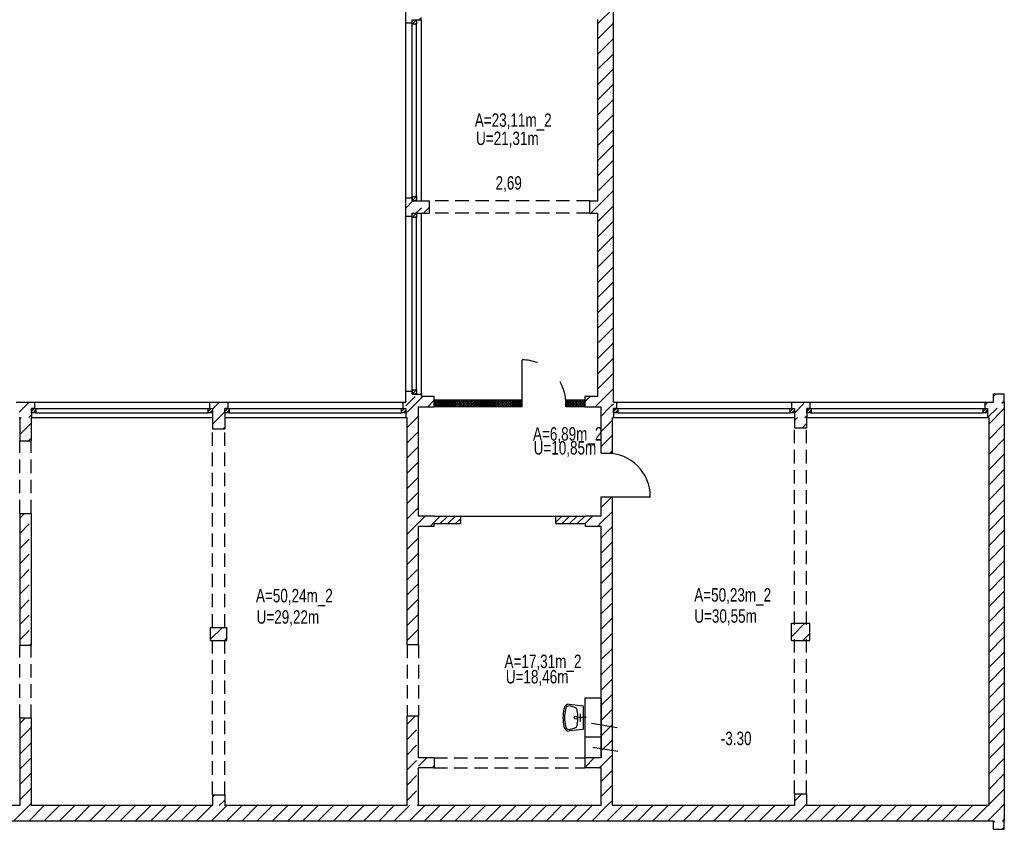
# Model space of a CAD drawing. Header units: metres. Extents: x 940 to 7099, y 1470 to 4983.
# Tile 12 of 15: x 4909 to 6739, y 1771 to 3275. Entities that reach past the tile are written whole.
import ezdxf
from ezdxf.enums import TextEntityAlignment as Align

# ---------------------------------------------------------------- set-up
doc = ezdxf.new("R2010")
doc.units = ezdxf.units.M
doc.header["$LTSCALE"] = 100
doc.header["$MEASUREMENT"] = 0
doc.linetypes.add('DASHDOT', pattern=[1, 0.5, -0.25, 0, -0.25])
doc.linetypes.add('HIDDEN', pattern=[0.375, 0.25, -0.125])
for name, color, linetype in [('1', 2, 'Continuous'), ('2', 2, 'Continuous'), ('20', 211, 'Continuous'), ('22', 211, 'Continuous'), ('30', 5, 'Continuous'), ('32', 2, 'Continuous'), ('36', 3, 'Continuous'), ('50', 1, 'Continuous'), ('6', 2, 'Continuous'), ('64', 7, 'Continuous'), ('67', 2, 'Continuous'), ('68', 211, 'Continuous'), ('69', 6, 'Continuous')]:
    doc.layers.add(name, color=color, linetype=linetype)

msp = doc.modelspace()

# ---------------------------------------------------------------- linework, layer by layer
at = {"layer": '1', "linetype": 'Continuous'}
for p, q in [((5679.5, 2575), (5655.5, 2575)), ((5679.5, 2556), (5679.5, 2575)), ((5983.5, 2575), (5959.5, 2575)), ((5959.5, 2575), (5959.5, 2556)), ((5650, 2556), (5679.5, 2556)), ((5959.5, 2556), (5989.5, 2556)), ((5679, 2334), (5679, 2339)), ((5960.5, 2334), (5960.5, 2339))]:
    msp.add_line(p, q, dxfattribs=at)
at = {"layer": '2', "linetype": 'Continuous'}
msp.add_line((5728, 2353), (5905, 2353), dxfattribs=at)
at = {"layer": '20', "linetype": 'Continuous'}
for p, q in [((5983.5, 3268.21), (6012.5, 3297.21)), ((5650.8788, 3275), (5655.5, 3279.6212)), ((5983.5, 3239.9257), (6012.5, 3268.9257)), ((5983.5, 3211.6414), (6012.5, 3240.6414)), ((5983.5, 3183.3571), (6012.5, 3212.3571)), ((5983.5, 3155.0729), (6012.5, 3184.0729)), ((5983.5, 3126.7886), (6012.5, 3155.7886)), ((5983.5, 3098.5043), (6012.5, 3127.5043)), ((5983.5, 3070.2201), (6012.5, 3099.2201)), ((5983.5, 3041.9358), (6012.5, 3070.9358)), ((5983.5, 3013.6515), (6012.5, 3042.6515)), ((5983.5, 2985.3672), (6012.5, 3014.3672)), ((5983.5, 2957.083), (6012.5, 2986.083)), ((5983.5, 2928.7987), (6012.5, 2957.7987)), ((5970.4613, 2915.76), (5983.5, 2928.7987)), ((5983.5, 2900.5144), (6012.5, 2929.5144)), ((5659.3343, 2915.76), (5670.5, 2926.9257)), ((5983.5, 2872.2302), (6012.5, 2901.2302)), ((5983.5, 2843.9459), (6012.5, 2872.9459)), ((5983.5, 2815.6616), (6012.5, 2844.6616)), ((5983.5, 2787.3773), (6012.5, 2816.3773)), ((5983.5, 2759.0931), (6012.5, 2788.0931)), ((5983.5, 2730.8088), (6012.5, 2759.8088)), ((5983.5, 2702.5245), (6012.5, 2731.5245)), ((5983.5, 2674.2403), (6012.5, 2703.2403)), ((5983.5, 2645.956), (6012.5, 2674.956)), ((5983.5, 2617.6717), (6012.5, 2646.6717)), ((5983.5, 2589.3875), (6012.5, 2618.3875)), ((5991.896, 2569.4992), (6012.5, 2590.1032)), ((5267.25, 2551.96), (5280.29, 2565)), ((5638.9856, 2556), (5657.9856, 2575)), ((5667.2698, 2556), (5679.5, 2568.2302)), ((5681.075, 2564.9688), (5681.4246, 2566.0308)), ((5683.9246, 2564.9688), (5683.575, 2566.0308)), ((5686.075, 2564.9688), (5686.4246, 2566.0308)), ((5688.9246, 2564.9688), (5688.575, 2566.0308)), ((5691.075, 2564.9688), (5691.4246, 2566.0308)), ((5693.9246, 2564.9688), (5693.575, 2566.0308)), ((5696.075, 2564.9688), (5696.4246, 2566.0308)), ((5698.9246, 2564.9688), (5698.575, 2566.0308)), ((5701.075, 2564.9688), (5701.4246, 2566.0308)), ((5703.9246, 2564.9688), (5703.575, 2566.0308)), ((5706.075, 2564.9688), (5706.4246, 2566.0308)), ((5708.9246, 2564.9688), (5708.575, 2566.0308)), ((5711.075, 2564.9688), (5711.4246, 2566.0308)), ((5713.9246, 2564.9688), (5713.575, 2566.0308)), ((5716.075, 2564.9688), (5716.4246, 2566.0308)), ((5718.9246, 2564.9688), (5718.575, 2566.0308)), ((5721.075, 2564.9688), (5721.4246, 2566.0308)), ((5723.9246, 2564.9688), (5723.575, 2566.0308)), ((5726.075, 2564.9688), (5726.4246, 2566.0308)), ((5728.9246, 2564.9688), (5728.575, 2566.0308)), ((5731.075, 2564.9688), (5731.4246, 2566.0308)), ((5733.9246, 2564.9688), (5733.575, 2566.0308)), ((5736.075, 2564.9688), (5736.4246, 2566.0308)), ((5738.9246, 2564.9688), (5738.575, 2566.0308)), ((5741.075, 2564.9688), (5741.4246, 2566.0308)), ((5743.9246, 2564.9688), (5743.575, 2566.0308)), ((5746.075, 2564.9688), (5746.4246, 2566.0308)), ((5748.9246, 2564.9688), (5748.575, 2566.0308)), ((5751.075, 2564.9688), (5751.4246, 2566.0308)), ((5753.9246, 2564.9688), (5753.575, 2566.0308)), ((5756.075, 2564.9688), (5756.4246, 2566.0308)), ((5758.9246, 2564.9688), (5758.575, 2566.0308)), ((5761.075, 2564.9688), (5761.4246, 2566.0308)), ((5763.9246, 2564.9688), (5763.575, 2566.0308)), ((5766.075, 2564.9688), (5766.4246, 2566.0308)), ((5768.9246, 2564.9688), (5768.575, 2566.0308)), ((5771.075, 2564.9688), (5771.4246, 2566.0308)), ((5773.9246, 2564.9688), (5773.575, 2566.0308)), ((5776.075, 2564.9688), (5776.4246, 2566.0308)), ((5778.9246, 2564.9688), (5778.575, 2566.0308)), ((5781.075, 2564.9688), (5781.4246, 2566.0308)), ((5783.9246, 2564.9688), (5783.575, 2566.0308)), ((5786.075, 2564.9688), (5786.4246, 2566.0308)), ((5788.9246, 2564.9688), (5788.575, 2566.0308)), ((5791.075, 2564.9688), (5791.4246, 2566.0308)), ((5793.9246, 2564.9688), (5793.575, 2566.0308)), ((5796.075, 2564.9688), (5796.4246, 2566.0308)), ((5798.9246, 2564.9688), (5798.575, 2566.0308)), ((5801.075, 2564.9688), (5801.4246, 2566.0308)), ((5803.9246, 2564.9688), (5803.575, 2566.0308)), ((5806.075, 2564.9688), (5806.4246, 2566.0308)), ((5808.9246, 2564.9688), (5808.575, 2566.0308)), ((5811.075, 2564.9688), (5811.4246, 2566.0308)), ((5813.9246, 2564.9688), (5813.575, 2566.0308)), ((5816.075, 2564.9688), (5816.4246, 2566.0308)), ((5818.9246, 2564.9688), (5818.575, 2566.0308)), ((5821.075, 2564.9688), (5821.4246, 2566.0308)), ((5823.9246, 2564.9688), (5823.575, 2566.0308)), ((5826.075, 2564.9688), (5826.4246, 2566.0308)), ((5828.9246, 2564.9688), (5828.575, 2566.0308)), ((5831.075, 2564.9688), (5831.4246, 2566.0308)), ((5833.9246, 2564.9688), (5833.575, 2566.0308)), ((5836.075, 2564.9688), (5836.4246, 2566.0308)), ((5838.9246, 2564.9688), (5838.575, 2566.0308)), ((5841.075, 2564.9688), (5841.4246, 2566.0308)), ((5926.075, 2564.9688), (5926.4246, 2566.0308)), ((5928.9246, 2564.9688), (5928.575, 2566.0308)), ((5931.075, 2564.9688), (5931.4246, 2566.0308)), ((5933.9246, 2564.9688), (5933.575, 2566.0308)), ((5936.075, 2564.9688), (5936.4246, 2566.0308)), ((5938.9246, 2564.9688), (5938.575, 2566.0308)), ((5941.075, 2564.9688), (5941.4246, 2566.0308)), ((5943.9246, 2564.9688), (5943.575, 2566.0308)), ((5946.075, 2564.9688), (5946.4246, 2566.0308)), ((5948.9246, 2564.9688), (5948.575, 2566.0308)), ((5951.075, 2564.9688), (5951.4246, 2566.0308)), ((5953.9246, 2564.9688), (5953.575, 2566.0308)), ((5956.075, 2564.9688), (5956.4246, 2566.0308)), ((5958.9246, 2564.9688), (5958.575, 2566.0308)), ((5959.5, 2565.3875), (5969.1125, 2575)), ((5978.3968, 2556), (5991.896, 2569.4992)), ((5279.5743, 2536), (5290.25, 2546.6757)), ((5626.5, 2543.5144), (5628.2052, 2545.2196)), ((5629, 2546.0144), (5638.9856, 2556)), ((5681.075, 2558.9688), (5681.4246, 2560.0308)), ((5683.9246, 2558.9688), (5683.575, 2560.0308)), ((5686.075, 2558.9688), (5686.4246, 2560.0308)), ((5688.9246, 2558.9688), (5688.575, 2560.0308)), ((5691.075, 2558.9688), (5691.4246, 2560.0308)), ((5693.9246, 2558.9688), (5693.575, 2560.0308)), ((5696.075, 2558.9688), (5696.4246, 2560.0308)), ((5698.9246, 2558.9688), (5698.575, 2560.0308)), ((5701.075, 2558.9688), (5701.4246, 2560.0308)), ((5703.9246, 2558.9688), (5703.575, 2560.0308)), ((5706.075, 2558.9688), (5706.4246, 2560.0308)), ((5708.9246, 2558.9688), (5708.575, 2560.0308)), ((5711.075, 2558.9688), (5711.4246, 2560.0308)), ((5713.9246, 2558.9688), (5713.575, 2560.0308)), ((5716.075, 2558.9688), (5716.4246, 2560.0308)), ((5718.9246, 2558.9688), (5718.575, 2560.0308)), ((5721.075, 2558.9688), (5721.4246, 2560.0308)), ((5723.9246, 2558.9688), (5723.575, 2560.0308)), ((5726.075, 2558.9688), (5726.4246, 2560.0308)), ((5728.9246, 2558.9688), (5728.575, 2560.0308)), ((5731.075, 2558.9688), (5731.4246, 2560.0308)), ((5733.9246, 2558.9688), (5733.575, 2560.0308)), ((5736.075, 2558.9688), (5736.4246, 2560.0308)), ((5738.9246, 2558.9688), (5738.575, 2560.0308)), ((5741.075, 2558.9688), (5741.4246, 2560.0308)), ((5743.9246, 2558.9688), (5743.575, 2560.0308)), ((5746.075, 2558.9688), (5746.4246, 2560.0308)), ((5748.9246, 2558.9688), (5748.575, 2560.0308)), ((5751.075, 2558.9688), (5751.4246, 2560.0308)), ((5753.9246, 2558.9688), (5753.575, 2560.0308)), ((5756.075, 2558.9688), (5756.4246, 2560.0308)), ((5758.9246, 2558.9688), (5758.575, 2560.0308)), ((5761.075, 2558.9688), (5761.4246, 2560.0308)), ((5763.9246, 2558.9688), (5763.575, 2560.0308)), ((5766.075, 2558.9688), (5766.4246, 2560.0308)), ((5768.9246, 2558.9688), (5768.575, 2560.0308)), ((5771.075, 2558.9688), (5771.4246, 2560.0308)), ((5773.9246, 2558.9688), (5773.575, 2560.0308)), ((5776.075, 2558.9688), (5776.4246, 2560.0308)), ((5778.9246, 2558.9688), (5778.575, 2560.0308)), ((5781.075, 2558.9688), (5781.4246, 2560.0308)), ((5783.9246, 2558.9688), (5783.575, 2560.0308)), ((5786.075, 2558.9688), (5786.4246, 2560.0308)), ((5788.9246, 2558.9688), (5788.575, 2560.0308)), ((5791.075, 2558.9688), (5791.4246, 2560.0308)), ((5793.9246, 2558.9688), (5793.575, 2560.0308)), ((5796.075, 2558.9688), (5796.4246, 2560.0308)), ((5798.9246, 2558.9688), (5798.575, 2560.0308)), ((5801.075, 2558.9688), (5801.4246, 2560.0308)), ((5803.9246, 2558.9688), (5803.575, 2560.0308)), ((5806.075, 2558.9688), (5806.4246, 2560.0308)), ((5808.9246, 2558.9688), (5808.575, 2560.0308)), ((5811.075, 2558.9688), (5811.4246, 2560.0308)), ((5813.9246, 2558.9688), (5813.575, 2560.0308)), ((5816.075, 2558.9688), (5816.4246, 2560.0308)), ((5818.9246, 2558.9688), (5818.575, 2560.0308)), ((5821.075, 2558.9688), (5821.4246, 2560.0308)), ((5823.9246, 2558.9688), (5823.575, 2560.0308)), ((5826.075, 2558.9688), (5826.4246, 2560.0308)), ((5828.9246, 2558.9688), (5828.575, 2560.0308)), ((5831.075, 2558.9688), (5831.4246, 2560.0308)), ((5833.9246, 2558.9688), (5833.575, 2560.0308)), ((5836.075, 2558.9688), (5836.4246, 2560.0308)), ((5838.9246, 2558.9688), (5838.575, 2560.0308)), ((5841.075, 2558.9688), (5841.4246, 2560.0308)), ((5926.075, 2558.9688), (5926.4246, 2560.0308)), ((5928.9246, 2558.9688), (5928.575, 2560.0308)), ((5931.075, 2558.9688), (5931.4246, 2560.0308)), ((5933.9246, 2558.9688), (5933.575, 2560.0308)), ((5936.075, 2558.9688), (5936.4246, 2560.0308)), ((5938.9246, 2558.9688), (5938.575, 2560.0308)), ((5941.075, 2558.9688), (5941.4246, 2560.0308)), ((5943.9246, 2558.9688), (5943.575, 2560.0308)), ((5946.075, 2558.9688), (5946.4246, 2560.0308)), ((5948.9246, 2558.9688), (5948.575, 2560.0308)), ((5951.075, 2558.9688), (5951.4246, 2560.0308)), ((5953.9246, 2558.9688), (5953.575, 2560.0308)), ((5956.075, 2558.9688), (5956.4246, 2560.0308)), ((5958.9246, 2558.9688), (5958.575, 2560.0308)), ((5989.5, 2538.8189), (6006.6811, 2556)), ((6006.6811, 2556), (6008.9844, 2558.3033)), ((6008.9844, 2558.3033), (6012.5, 2561.8189)), ((6710, 2523.9279), (6739, 2552.9279)), ((4909, 2533.1212), (4911.8788, 2536)), ((4909, 2504.8369), (4930, 2525.8369)), ((5267.5, 2523.9257), (5279.5743, 2536)), ((5629, 2517.7302), (5650, 2538.7302)), ((5989.5, 2510.5346), (6010.5, 2531.5346)), ((6349.001, 2530.6244), (6354.3766, 2536)), ((5286.8586, 2515), (5290, 2518.1414)), ((5629, 2489.4459), (5650, 2510.4459)), ((6363.6609, 2517), (6371.501, 2524.8401)), ((6710, 2495.6436), (6739, 2524.6436)), ((4925.4473, 2493), (4930, 2497.5527)), ((5989.5, 2482.2504), (6010.5, 2503.2504)), ((6710, 2467.3593), (6739, 2496.3593)), ((5629, 2461.1616), (5650, 2482.1616)), ((6005.5339, 2470), (6010.5, 2474.9661)), ((5629, 2432.8773), (5650, 2453.8773)), ((6710, 2439.075), (6739, 2468.075)), ((6710, 2410.7908), (6739, 2439.7908)), ((5629, 2404.5931), (5650, 2425.5931)), ((6710, 2382.5065), (6739, 2411.5065)), ((5629, 2376.3088), (5650, 2397.3088)), ((5989.5, 2369.1133), (6009.3867, 2389)), ((6710, 2354.2222), (6739, 2383.2222)), ((5629, 2348.0245), (5650, 2369.0245)), ((5989.5, 2340.829), (6010.5, 2361.829)), ((5650, 2340.7403), (5662.2597, 2353)), ((5679, 2341.456), (5690.544, 2353)), ((5690.6861, 2339), (5704.6861, 2353)), ((5704.8283, 2339), (5718.8283, 2353)), ((5718.9704, 2339), (5728, 2348.0296)), ((5905, 2341.1818), (5916.8182, 2353)), ((5916.9603, 2339), (5930.9603, 2353)), ((5931.1024, 2339), (5945.1024, 2353)), ((5945.2446, 2339), (5959.2446, 2353)), ((5960.5, 2340.1133), (5973.3867, 2353)), ((6710, 2325.938), (6739, 2354.938)), ((5629, 2319.7403), (5650, 2340.7403)), ((5671.544, 2334), (5679, 2341.456)), ((5959.3867, 2339), (5960.5, 2340.1133)), ((5982.671, 2334), (5989.5, 2340.829)), ((5989.5, 2312.5447), (6010.5, 2333.5447)), ((6710, 2297.6537), (6739, 2326.6537)), ((5629, 2291.456), (5650, 2312.456)), ((5989.5, 2284.2605), (6010.5, 2305.2605)), ((6710, 2269.3694), (6739, 2298.3694)), ((5629, 2263.1717), (5650, 2284.1717)), ((5989.5, 2255.9762), (6010.5, 2276.9762)), ((6710, 2241.0851), (6739, 2270.0851)), ((5629, 2234.8875), (5650, 2255.8875)), ((5989.5, 2227.6919), (6010.5, 2248.6919)), ((6710, 2212.8009), (6739, 2241.8009)), ((5629, 2206.6032), (5650, 2227.6032)), ((5989.5, 2199.4077), (6010.5, 2220.4077)), ((5629, 2178.3189), (5650, 2199.3189)), ((6710, 2184.5166), (6739, 2213.5166)), ((5989.5, 2171.1234), (6010.5, 2192.1234)), ((6710, 2156.2323), (6739, 2185.2323)), ((5629, 2150.0346), (5650, 2171.0346)), ((5989.5, 2142.8391), (6010.5, 2163.8391)), ((5263.75, 2124.1959), (5285.5541, 2146)), ((5629, 2121.7504), (5650, 2142.7504)), ((6343.251, 2128.8946), (6368.3585, 2154.0021)), ((6710, 2127.9481), (6739, 2156.9481)), ((5289.8384, 2122), (5293.75, 2125.9116)), ((5989.5, 2114.5548), (6010.5, 2135.5548)), ((6364.6428, 2122.0021), (6377.251, 2134.6103)), ((6710, 2099.6638), (6739, 2128.6638)), ((5649.5339, 2114), (5650, 2114.4661)), ((5989.5, 2086.2706), (6010.5, 2107.2706)), ((6710, 2071.3795), (6739, 2100.3795)), ((5989.5, 2057.9863), (6010.5, 2078.9863)), ((6710, 2043.0952), (6739, 2072.0952)), ((5989.5, 2029.702), (6010.5, 2050.702)), ((6710, 2014.811), (6739, 2043.811)), ((5989.5, 2001.4178), (6010.5, 2022.4178)), ((6710, 1986.5267), (6739, 2015.5267)), ((4909, 1967.4358), (4919.5642, 1978)), ((5989.5, 1973.1335), (6010.5, 1994.1335)), ((6710, 1958.2424), (6739, 1987.2424)), ((4909, 1939.1515), (4930, 1960.1515)), ((5989.5, 1944.8492), (6010.5, 1965.8492)), ((6710, 1929.9582), (6739, 1958.9582)), ((4909, 1910.8672), (4930, 1931.8672)), ((5989.5, 1916.5649), (6010.5, 1937.5649)), ((6710, 1901.6739), (6739, 1930.6739)), ((4909, 1882.583), (4930, 1903.583)), ((5650, 1888.1919), (5665.8081, 1904)), ((5959, 1886.0649), (5976.9351, 1904)), ((5989.5, 1888.2807), (6010.5, 1909.2807)), ((5675.0923, 1885), (5679, 1888.9077)), ((5986.2193, 1885), (5989.5, 1888.2807)), ((6710, 1873.3896), (6739, 1902.3896)), ((4909, 1854.2987), (4930, 1875.2987)), ((5989.5, 1859.9964), (6010.5, 1880.9964)), ((6710, 1845.1053), (6739, 1874.1053)), ((5989.5, 1831.7121), (6010.5, 1852.7121)), ((4909, 1826.0144), (4930, 1847.0144)), ((6349.001, 1823.5176), (6362.4834, 1837)), ((6710, 1816.8211), (6739, 1845.8211)), ((4897.2698, 1786), (4926.2698, 1815)), ((4925.5541, 1786), (4954.5541, 1815)), ((4926.2698, 1815), (4930, 1818.7302)), ((4953.8384, 1786), (4982.8384, 1815)), ((4982.1227, 1786), (5011.1227, 1815)), ((5010.4069, 1786), (5039.4069, 1815)), ((5038.6912, 1786), (5067.6912, 1815)), ((5066.9755, 1786), (5095.9755, 1815)), ((5095.2597, 1786), (5124.2597, 1815)), ((5123.544, 1786), (5152.544, 1815)), ((5151.8283, 1786), (5180.8283, 1815)), ((5180.1125, 1786), (5209.1125, 1815)), ((5208.3968, 1786), (5237.3968, 1815)), ((5236.6811, 1786), (5265.6811, 1815)), ((5264.9654, 1786), (5293.9654, 1815)), ((5293.2496, 1786), (5322.2496, 1815)), ((5321.5339, 1786), (5350.5339, 1815)), ((5349.8182, 1786), (5378.8182, 1815)), ((5378.1024, 1786), (5407.1024, 1815)), ((5406.3867, 1786), (5435.3867, 1815)), ((5434.671, 1786), (5463.671, 1815)), ((5462.9553, 1786), (5491.9553, 1815)), ((5491.2395, 1786), (5520.2395, 1815)), ((5519.5238, 1786), (5548.5238, 1815)), ((5547.8081, 1786), (5576.8081, 1815)), ((5576.0923, 1786), (5605.0923, 1815)), ((5604.3766, 1786), (5633.3766, 1815)), ((5632.6609, 1786), (5661.6609, 1815)), ((5660.9452, 1786), (5689.9452, 1815)), ((5689.2294, 1786), (5718.2294, 1815)), ((5717.5137, 1786), (5746.5137, 1815)), ((5745.798, 1786), (5774.798, 1815)), ((5774.0822, 1786), (5803.0822, 1815)), ((5802.3665, 1786), (5831.3665, 1815)), ((5830.6508, 1786), (5859.6508, 1815)), ((5858.9351, 1786), (5887.9351, 1815)), ((5887.2193, 1786), (5916.2193, 1815)), ((5915.5036, 1786), (5944.5036, 1815)), ((5943.7879, 1786), (5972.7879, 1815)), ((5972.0721, 1786), (6001.0721, 1815)), ((6000.3564, 1786), (6029.3564, 1815)), ((6001.0721, 1815), (6010.5, 1824.4279)), ((6028.6407, 1786), (6057.6407, 1815)), ((6056.925, 1786), (6085.925, 1815)), ((6085.2092, 1786), (6114.2092, 1815)), ((6113.4935, 1786), (6142.4935, 1815)), ((6141.7778, 1786), (6170.7778, 1815)), ((6170.062, 1786), (6199.062, 1815)), ((6198.3463, 1786), (6227.3463, 1815)), ((6226.6306, 1786), (6255.6306, 1815)), ((6254.9149, 1786), (6283.9149, 1815)), ((6283.1991, 1786), (6312.1991, 1815)), ((6311.4834, 1786), (6340.4834, 1815)), ((6339.7677, 1786), (6368.7677, 1815)), ((6368.0519, 1786), (6397.0519, 1815)), ((6368.7677, 1815), (6371.501, 1817.7333)), ((6396.3362, 1786), (6425.3362, 1815)), ((6424.6205, 1786), (6453.6205, 1815)), ((6452.9048, 1786), (6481.9048, 1815)), ((6481.189, 1786), (6510.189, 1815)), ((6509.4733, 1786), (6538.4733, 1815)), ((6537.7576, 1786), (6566.7576, 1815)), ((6566.0418, 1786), (6595.0418, 1815)), ((6594.3261, 1786), (6623.3261, 1815)), ((6622.6104, 1786), (6651.6104, 1815)), ((6650.8947, 1786), (6679.8947, 1815)), ((6679.1789, 1786), (6708.1789, 1815)), ((6723.2316, 1801.7684), (6739, 1817.5368)), ((6707.4632, 1786), (6723.2316, 1801.7684)), ((6735.7475, 1786), (6737.3737, 1787.6263)), ((6737.3737, 1787.6263), (6739, 1789.2525))]:
    msp.add_line(p, q, dxfattribs=at)
for centre, start, end in [((5679.9998, 2566.4998), 90, 109.4644), ((5679.9998, 2566.4998), 341.7795, 90), ((5682.4998, 2564.4998), 161.7795, 18.2205), ((5684.9998, 2566.4998), 90, 198.2205), ((5684.9998, 2566.4998), 341.7795, 90), ((5687.4998, 2564.4998), 161.7795, 18.2205), ((5689.9998, 2566.4998), 90, 198.2205), ((5689.9998, 2566.4998), 341.7795, 90), ((5692.4998, 2564.4998), 161.7795, 18.2205), ((5694.9998, 2566.4998), 90, 198.2205), ((5694.9998, 2566.4998), 341.7795, 90), ((5697.4998, 2564.4998), 161.7795, 18.2205), ((5699.9998, 2566.4998), 90, 198.2205), ((5699.9998, 2566.4998), 341.7795, 90), ((5702.4998, 2564.4998), 161.7795, 18.2205), ((5704.9998, 2566.4998), 90, 198.2205), ((5704.9998, 2566.4998), 341.7795, 90), ((5707.4998, 2564.4998), 161.7795, 18.2205), ((5709.9998, 2566.4998), 90, 198.2205), ((5709.9998, 2566.4998), 341.7795, 90), ((5712.4998, 2564.4998), 161.7795, 18.2205), ((5714.9998, 2566.4998), 90, 198.2205), ((5714.9998, 2566.4998), 341.7795, 90), ((5717.4998, 2564.4998), 161.7795, 18.2205), ((5719.9998, 2566.4998), 90, 198.2205), ((5719.9998, 2566.4998), 341.7795, 90), ((5722.4998, 2564.4998), 161.7795, 18.2205), ((5724.9998, 2566.4998), 90, 198.2205), ((5724.9998, 2566.4998), 341.7795, 90), ((5727.4998, 2564.4998), 161.7795, 18.2205), ((5729.9998, 2566.4998), 90, 198.2205), ((5729.9998, 2566.4998), 341.7795, 90), ((5732.4998, 2564.4998), 161.7795, 18.2205), ((5734.9998, 2566.4998), 90, 198.2205), ((5734.9998, 2566.4998), 341.7795, 90), ((5737.4998, 2564.4998), 161.7795, 18.2205), ((5739.9998, 2566.4998), 90, 198.2205), ((5739.9998, 2566.4998), 341.7795, 90), ((5742.4998, 2564.4998), 161.7795, 18.2205), ((5744.9998, 2566.4998), 90, 198.2205), ((5744.9998, 2566.4998), 341.7795, 90), ((5747.4998, 2564.4998), 161.7795, 18.2205), ((5749.9998, 2566.4998), 90, 198.2205), ((5749.9998, 2566.4998), 341.7795, 90), ((5752.4998, 2564.4998), 161.7795, 18.2205), ((5754.9998, 2566.4998), 90, 198.2205), ((5754.9998, 2566.4998), 341.7795, 90), ((5757.4998, 2564.4998), 161.7795, 18.2205), ((5759.9998, 2566.4998), 90, 198.2205), ((5759.9998, 2566.4998), 341.7795, 90), ((5762.4998, 2564.4998), 161.7795, 18.2205), ((5764.9998, 2566.4998), 90, 198.2205), ((5764.9998, 2566.4998), 341.7795, 90), ((5767.4998, 2564.4998), 161.7795, 18.2205), ((5769.9998, 2566.4998), 90, 198.2205), ((5769.9998, 2566.4998), 341.7795, 90), ((5772.4998, 2564.4998), 161.7795, 18.2205), ((5774.9998, 2566.4998), 90, 198.2205), ((5774.9998, 2566.4998), 341.7795, 90), ((5777.4998, 2564.4998), 161.7795, 18.2205), ((5779.9998, 2566.4998), 90, 198.2205), ((5779.9998, 2566.4998), 341.7795, 90), ((5782.4998, 2564.4998), 161.7795, 18.2205), ((5784.9998, 2566.4998), 90, 198.2205), ((5784.9998, 2566.4998), 341.7795, 90), ((5787.4998, 2564.4998), 161.7795, 18.2205), ((5789.9998, 2566.4998), 90, 198.2205), ((5789.9998, 2566.4998), 341.7795, 90), ((5792.4998, 2564.4998), 161.7795, 18.2205), ((5794.9998, 2566.4998), 90, 198.2205), ((5794.9998, 2566.4998), 341.7795, 90), ((5797.4998, 2564.4998), 161.7795, 18.2205), ((5799.9998, 2566.4998), 90, 198.2205), ((5799.9998, 2566.4998), 341.7795, 90), ((5802.4998, 2564.4998), 161.7795, 18.2205), ((5804.9998, 2566.4998), 90, 198.2205), ((5804.9998, 2566.4998), 341.7795, 90), ((5807.4998, 2564.4998), 161.7795, 18.2205), ((5809.9998, 2566.4998), 90, 198.2205), ((5809.9998, 2566.4998), 341.7795, 90), ((5812.4998, 2564.4998), 161.7795, 18.2205), ((5814.9998, 2566.4998), 90, 198.2205), ((5814.9998, 2566.4998), 341.7795, 90), ((5817.4998, 2564.4998), 161.7795, 18.2205), ((5819.9998, 2566.4998), 90, 198.2205), ((5819.9998, 2566.4998), 341.7795, 90), ((5822.4998, 2564.4998), 161.7795, 18.2205), ((5824.9998, 2566.4998), 90, 198.2205), ((5824.9998, 2566.4998), 341.7795, 90), ((5827.4998, 2564.4998), 161.7795, 18.2205), ((5829.9998, 2566.4998), 90, 198.2205), ((5829.9998, 2566.4998), 341.7795, 90), ((5832.4998, 2564.4998), 161.7795, 18.2205), ((5834.9998, 2566.4998), 90, 198.2205), ((5834.9998, 2566.4998), 341.7795, 90), ((5837.4998, 2564.4998), 161.7795, 18.2205), ((5839.9998, 2566.4998), 90, 198.2205), ((5839.9998, 2566.4998), 341.7795, 90), ((5842.4998, 2564.4998), 161.7795, 289.478), ((5924.9998, 2566.4998), 90, 131.8017), ((5924.9998, 2566.4998), 341.7795, 90), ((5927.4998, 2564.4998), 161.7795, 18.2205), ((5929.9998, 2566.4998), 90, 198.2205), ((5929.9998, 2566.4998), 341.7795, 90), ((5932.4998, 2564.4998), 161.7795, 18.2205), ((5934.9998, 2566.4998), 90, 198.2205), ((5934.9998, 2566.4998), 341.7795, 90), ((5937.4998, 2564.4998), 161.7795, 18.2205), ((5939.9998, 2566.4998), 90, 198.2205), ((5939.9998, 2566.4998), 341.7795, 90), ((5942.4998, 2564.4998), 161.7795, 18.2205), ((5944.9998, 2566.4998), 90, 198.2205), ((5944.9998, 2566.4998), 341.7795, 90), ((5947.4998, 2564.4998), 161.7795, 18.2205), ((5949.9998, 2566.4998), 90, 198.2205), ((5949.9998, 2566.4998), 341.7795, 90), ((5952.4998, 2564.4998), 161.7795, 18.2205), ((5954.9998, 2566.4998), 90, 198.2205), ((5954.9998, 2566.4998), 341.7795, 90), ((5957.4998, 2564.4998), 161.7795, 18.2205), ((5959.9998, 2566.4998), 109.4644, 198.2205), ((5679.9998, 2560.4998), 90, 109.4644), ((5679.9998, 2560.4998), 341.7795, 90), ((5682.4998, 2558.4998), 161.7795, 18.2205), ((5684.9998, 2560.4998), 90, 198.2205), ((5684.9998, 2560.4998), 341.7795, 90), ((5687.4998, 2558.4998), 161.7795, 18.2205), ((5689.9998, 2560.4998), 90, 198.2205), ((5689.9998, 2560.4998), 341.7795, 90), ((5692.4998, 2558.4998), 161.7795, 18.2205), ((5694.9998, 2560.4998), 90, 198.2205), ((5694.9998, 2560.4998), 341.7795, 90), ((5697.4998, 2558.4998), 161.7795, 18.2205), ((5699.9998, 2560.4998), 90, 198.2205), ((5699.9998, 2560.4998), 341.7795, 90), ((5702.4998, 2558.4998), 161.7795, 18.2205), ((5704.9998, 2560.4998), 90, 198.2205), ((5704.9998, 2560.4998), 341.7795, 90), ((5707.4998, 2558.4998), 161.7795, 18.2205), ((5709.9998, 2560.4998), 90, 198.2205), ((5709.9998, 2560.4998), 341.7795, 90), ((5712.4998, 2558.4998), 161.7795, 18.2205), ((5714.9998, 2560.4998), 90, 198.2205), ((5714.9998, 2560.4998), 341.7795, 90), ((5717.4998, 2558.4998), 161.7795, 18.2205), ((5719.9998, 2560.4998), 90, 198.2205), ((5719.9998, 2560.4998), 341.7795, 90), ((5722.4998, 2558.4998), 161.7795, 18.2205), ((5724.9998, 2560.4998), 90, 198.2205), ((5724.9998, 2560.4998), 341.7795, 90), ((5727.4998, 2558.4998), 161.7795, 18.2205), ((5729.9998, 2560.4998), 90, 198.2205), ((5729.9998, 2560.4998), 341.7795, 90), ((5732.4998, 2558.4998), 161.7795, 18.2205), ((5734.9998, 2560.4998), 90, 198.2205), ((5734.9998, 2560.4998), 341.7795, 90), ((5737.4998, 2558.4998), 161.7795, 18.2205), ((5739.9998, 2560.4998), 90, 198.2205), ((5739.9998, 2560.4998), 341.7795, 90), ((5742.4998, 2558.4998), 161.7795, 18.2205), ((5744.9998, 2560.4998), 90, 198.2205), ((5744.9998, 2560.4998), 341.7795, 90), ((5747.4998, 2558.4998), 161.7795, 18.2205), ((5749.9998, 2560.4998), 90, 198.2205), ((5749.9998, 2560.4998), 341.7795, 90), ((5752.4998, 2558.4998), 161.7795, 18.2205), ((5754.9998, 2560.4998), 90, 198.2205), ((5754.9998, 2560.4998), 341.7795, 90), ((5757.4998, 2558.4998), 161.7795, 18.2205), ((5759.9998, 2560.4998), 90, 198.2205), ((5759.9998, 2560.4998), 341.7795, 90), ((5762.4998, 2558.4998), 161.7795, 18.2205), ((5764.9998, 2560.4998), 90, 198.2205), ((5764.9998, 2560.4998), 341.7795, 90), ((5767.4998, 2558.4998), 161.7795, 18.2205), ((5769.9998, 2560.4998), 90, 198.2205), ((5769.9998, 2560.4998), 341.7795, 90), ((5772.4998, 2558.4998), 161.7795, 18.2205), ((5774.9998, 2560.4998), 90, 198.2205), ((5774.9998, 2560.4998), 341.7795, 90), ((5777.4998, 2558.4998), 161.7795, 18.2205), ((5779.9998, 2560.4998), 90, 198.2205), ((5779.9998, 2560.4998), 341.7795, 90), ((5782.4998, 2558.4998), 161.7795, 18.2205), ((5784.9998, 2560.4998), 90, 198.2205), ((5784.9998, 2560.4998), 341.7795, 90), ((5787.4998, 2558.4998), 161.7795, 18.2205), ((5789.9998, 2560.4998), 90, 198.2205), ((5789.9998, 2560.4998), 341.7795, 90), ((5792.4998, 2558.4998), 161.7795, 18.2205), ((5794.9998, 2560.4998), 90, 198.2205), ((5794.9998, 2560.4998), 341.7795, 90), ((5797.4998, 2558.4998), 161.7795, 18.2205), ((5799.9998, 2560.4998), 90, 198.2205), ((5799.9998, 2560.4998), 341.7795, 90), ((5802.4998, 2558.4998), 161.7795, 18.2205), ((5804.9998, 2560.4998), 90, 198.2205), ((5804.9998, 2560.4998), 341.7795, 90), ((5807.4998, 2558.4998), 161.7795, 18.2205), ((5809.9998, 2560.4998), 90, 198.2205), ((5809.9998, 2560.4998), 341.7795, 90), ((5812.4998, 2558.4998), 161.7795, 18.2205), ((5814.9998, 2560.4998), 90, 198.2205), ((5814.9998, 2560.4998), 341.7795, 90), ((5817.4998, 2558.4998), 161.7795, 18.2205), ((5819.9998, 2560.4998), 90, 198.2205), ((5819.9998, 2560.4998), 341.7795, 90), ((5822.4998, 2558.4998), 161.7795, 18.2205), ((5824.9998, 2560.4998), 90, 198.2205), ((5824.9998, 2560.4998), 341.7795, 90), ((5827.4998, 2558.4998), 161.7795, 18.2205), ((5829.9998, 2560.4998), 90, 198.2205), ((5829.9998, 2560.4998), 341.7795, 90), ((5832.4998, 2558.4998), 161.7795, 18.2205), ((5834.9998, 2560.4998), 90, 198.2205), ((5834.9998, 2560.4998), 341.7795, 90), ((5837.4998, 2558.4998), 161.7795, 18.2205), ((5839.9998, 2560.4998), 90, 198.2205), ((5839.9998, 2560.4998), 341.7795, 90), ((5842.4998, 2558.4998), 161.7795, 289.478), ((5924.9998, 2560.4998), 90, 131.8017), ((5924.9998, 2560.4998), 341.7795, 90), ((5927.4998, 2558.4998), 161.7795, 18.2205), ((5929.9998, 2560.4998), 90, 198.2205), ((5929.9998, 2560.4998), 341.7795, 90), ((5932.4998, 2558.4998), 161.7795, 18.2205), ((5934.9998, 2560.4998), 90, 198.2205), ((5934.9998, 2560.4998), 341.7795, 90), ((5937.4998, 2558.4998), 161.7795, 18.2205), ((5939.9998, 2560.4998), 90, 198.2205), ((5939.9998, 2560.4998), 341.7795, 90), ((5942.4998, 2558.4998), 161.7795, 18.2205), ((5944.9998, 2560.4998), 90, 198.2205), ((5944.9998, 2560.4998), 341.7795, 90), ((5947.4998, 2558.4998), 161.7795, 18.2205), ((5949.9998, 2560.4998), 90, 198.2205), ((5949.9998, 2560.4998), 341.7795, 90), ((5952.4998, 2558.4998), 161.7795, 18.2205), ((5954.9998, 2560.4998), 90, 198.2205), ((5954.9998, 2560.4998), 341.7795, 90), ((5957.4998, 2558.4998), 161.7795, 18.2205), ((5959.9998, 2560.4998), 109.4644, 198.2205)]:
    msp.add_arc(centre, 1.5, start, end, dxfattribs=at)
at = {"layer": '22', "linetype": 'HIDDEN'}
for p, q in [((5626.5, 2925.3521), (5639.8979, 2938.75)), ((5645.1822, 2915.75), (5655.5, 2926.0678)), ((4908, 2546.2634), (4926.7366, 2565)), ((5626.5, 2557.6566), (5648.3434, 2579.5)), ((6348.751, 2544.5165), (6369.2345, 2565)), ((6702.5, 2558.8543), (6708.6457, 2565)), ((6708, 2536.07), (6736.93, 2565)), ((6719, 2575.3543), (6723.6457, 2580)), ((6736.93, 2565), (6739, 2567.07)), ((6011.2168, 2546.3936), (6012.501, 2547.6778)), ((6017.8232, 2553), (6018.001, 2553.1778)), ((4926.0209, 2536), (4931, 2540.9791)), ((6368.5188, 2536), (6371.75, 2539.2312)), ((4909, 2349.2735), (4917.7265, 2358)), ((4909, 2320.9892), (4930, 2341.9892)), ((4909, 2292.7049), (4930, 2313.7049)), ((4909, 2264.4206), (4930, 2285.4206)), ((4909, 2236.1364), (4930, 2257.1364)), ((4909, 2207.8521), (4930, 2228.8521)), ((4909, 2179.5678), (4930, 2200.5678)), ((4909, 2151.2836), (4930, 2172.2836)), ((4909, 2122.9993), (4930, 2143.9993)), ((4927.285, 2113), (4930, 2115.715)), ((5629, 1966.1869), (5643.8131, 1981)), ((5629, 1937.9026), (5650, 1958.9026)), ((5629, 1909.6183), (5650, 1930.6183)), ((5629, 1881.3341), (5650, 1902.3341)), ((5629, 1853.0498), (5650, 1874.0498)), ((5267.5, 1830.961), (5271.539, 1835)), ((5629, 1824.7655), (5650, 1845.7655)), ((5279.8232, 1815), (5290, 1825.1768)), ((5647.5188, 1815), (5650, 1817.4812)), ((6719, 1783.3947), (6721.6053, 1786)), ((6734.8896, 1771), (6739, 1775.1104))]:
    msp.add_line(p, q, dxfattribs=at)
at = {"layer": '32', "color": 7, "linetype": 'Continuous'}
for p, q in [((5626.5, 3269.5), (5626.5, 4006)), ((6012.5, 2565), (6012.5, 4006)), ((5655.5, 3275), (5655.5, 3276)), ((5983.5, 2938.74), (5983.5, 3276)), ((5626.5, 2910.25), (5626.5, 2944.25)), ((5655.5, 2938.74), (5655.5, 2938.75)), ((5655.5, 2938.74), (5670.5, 2938.74)), ((5968.5, 2938.74), (5983.5, 2938.74)), ((5655.5, 2915.76), (5670.5, 2915.76)), ((5655.5, 2915.75), (5655.5, 2915.76)), ((5968.5, 2915.76), (5983.5, 2915.76)), ((5983.5, 2575), (5983.5, 2915.76)), ((5626.5, 2565), (5626.5, 2585)), ((4902.5, 2565), (4936.5, 2565)), ((5261.75, 2565), (5295.75, 2565)), ((5621, 2565), (5626.5, 2565)), ((5655.5, 2575), (5655.5, 2579.5)), ((5843, 2568.5), (5679.5, 2568.5)), ((5679.5, 2556), (5679.5, 2568.5)), ((5959.5, 2568.5), (5924, 2568.5)), ((5959.5, 2556), (5959.5, 2568.5)), ((6012.5, 2565), (6018.001, 2565)), ((6343.251, 2565), (6377.25, 2565)), ((6702.5, 2565), (6719, 2565)), ((6719, 2580), (6739, 2580)), ((6719, 2565), (6719, 2580)), ((6739, 2565), (6739, 2580)), ((6739, 2565), (6739, 1786)), ((5650, 2353), (5650, 2556)), ((5843, 2556), (5679.5, 2556)), ((5959.5, 2556), (5924, 2556)), ((5989.5, 2470), (5989.5, 2556)), ((4908, 2536), (4909, 2536)), ((4909, 2536), (4909, 2493)), ((4930, 2536), (4931, 2536)), ((4930, 2536), (4930, 2493)), ((5267.25, 2536), (5267.5, 2536)), ((5267.5, 2536), (5267.5, 2515)), ((5290, 2536), (5290.25, 2536)), ((5290, 2536), (5290, 2515)), ((5626.5, 2536), (5629, 2536)), ((5629, 2114), (5629, 2536)), ((6010.5, 2470), (6010.5, 2536)), ((6010.5, 2536), (6012.501, 2536)), ((6348.751, 2536), (6349.001, 2536)), ((6349.001, 2536), (6349.001, 2517)), ((6371.501, 2536), (6371.75, 2536)), ((6371.501, 2536), (6371.501, 2517)), ((6708, 2536), (6710, 2536)), ((6710, 2536), (6710, 1815)), ((5989.5, 2353), (5989.5, 2389)), ((6010.5, 1815), (6010.5, 2389)), ((4909, 2358), (4909, 2113)), ((4930, 2358), (4930, 2113)), ((5679, 2353), (5650, 2353)), ((5679, 2353), (5728, 2353)), ((5905, 2353), (5960.5, 2353)), ((5989.5, 2353), (5960.5, 2353)), ((5679, 2334), (5650, 2334)), ((5650, 2114), (5650, 2334)), ((5679, 2339), (5728, 2339)), ((5905, 2339), (5960.5, 2339)), ((5989.5, 2334), (5960.5, 2334)), ((5989.5, 1904), (5989.5, 2334)), ((5263.75, 2146), (5293.75, 2146)), ((5263.75, 2122), (5263.75, 2146)), ((5293.75, 2122), (5293.75, 2146)), ((6343.251, 2154.0021), (6377.251, 2154.0021)), ((6343.251, 2122.0021), (6343.251, 2154.0021)), ((6377.251, 2122.0021), (6377.251, 2154.0021)), ((5263.75, 2122), (5293.75, 2122)), ((6343.251, 2122.0021), (6377.251, 2122.0021)), ((5989.5, 2015), (5959, 2015)), ((5959, 2015), (5959, 1942)), ((5989.5, 2015), (5989.5, 1942)), ((4909, 1978), (4909, 1815)), ((4930, 1978), (4930, 1815)), ((5629, 1815), (5629, 1981)), ((5650, 1904), (5650, 1981)), ((5989.5, 1942), (5959, 1942)), ((5989.5, 1942), (5959, 1942)), ((5959, 1942), (5959, 1904)), ((5989.5, 1942), (5989.5, 1904)), ((5679, 1904), (5650, 1904)), ((5989.5, 1904), (5959, 1904)), ((5989.5, 1904), (5959, 1904)), ((5650, 1815), (5650, 1885)), ((5679, 1885), (5650, 1885)), ((5989.5, 1885), (5959, 1885)), ((5989.5, 1815), (5989.5, 1885)), ((5267.5, 1835), (5267.5, 1815)), ((5290, 1835), (5290, 1815)), ((6349.001, 1837), (6349.001, 1815)), ((6371.501, 1837), (6371.501, 1815)), ((4909, 1815), (4571.5, 1815)), ((5267.5, 1815), (4930, 1815)), ((5629, 1815), (5290, 1815)), ((5989.5, 1815), (5650, 1815)), ((6349.001, 1815), (6010.5, 1815)), ((6710, 1815), (6371.501, 1815)), ((6719, 1786), (3981.5, 1786)), ((6719, 1771), (6719, 1786)), ((6739, 1771), (6739, 1786)), ((6719, 1771), (6739, 1771))]:
    msp.add_line(p, q, dxfattribs=at)
at = {"layer": '36', "linetype": 'Continuous'}
for p, q in [((5930.125, 2003.25), (5956.25, 2000.5)), ((5939.75, 1997.75), (5930.125, 2000.5)), ((5956.25, 2000.5), (5956.25, 1956.5)), ((5930.125, 1956.5), (5939.75, 1959.25)), ((5956.25, 1956.5), (5930.125, 1953.75))]:
    msp.add_line(p, q, dxfattribs=at)
at = {"layer": '36', "linetype": 'DASHDOT'}
for p, q in [((5961.75, 1978.5), (5948, 1978.5)), ((5950.75, 1985.375), (5950.75, 1971.625))]:
    msp.add_line(p, q, dxfattribs=at)
at = {"layer": '36', "linetype": 'Continuous'}
for centre, radius in [((5942.5, 1978.5), 2.75), ((5950.75, 1978.5), 1.375)]:
    msp.add_circle(centre, radius, dxfattribs=at)
for centre, radius, start, end in [((5992, 1978.5), 73.3792, 167.0054, 192.9946), ((5930.125, 1993.625), 9.625, 90, 171.8699), ((5930.125, 1993.625), 6.875, 90, 180), ((5938.375, 1990.875), 6.875, 0, 80.5377), ((5992, 1978.5), 70.3941, 167.5926, 192.4074), ((5883.375, 1978.5), 63.1004, 348.6901, 11.3099), ((5930.125, 1963.375), 9.7227, 188.1301, 270), ((5930.125, 1963.375), 6.875, 180, 270), ((5938.375, 1966.125), 7.0112, 281.3099, 0)]:
    msp.add_arc(centre, radius, start, end, dxfattribs=at)
at = {"layer": '6', "linetype": 'Continuous'}
for p, q in [((6019.3763, 1959.5858), (5971.8017, 1967.6114)), ((6020.5657, 1915.8908), (5974.1805, 1923.0247))]:
    msp.add_line(p, q, dxfattribs=at)
at = {"layer": '64', "linetype": 'Continuous'}
for p, q in [((5626.5, 3269.5), (5638.5, 3269.5)), ((5638.5, 3269.5), (5638.5, 3275)), ((5638.5, 3275), (5655.5, 3275)), ((5626.5, 2944.25), (5638.5, 2944.25)), ((5638.5, 2944.25), (5638.5, 2938.75)), ((5638.5, 2938.75), (5655.5, 2938.75)), ((5670.5, 2915.76), (5670.5, 2938.74)), ((5968.5, 2915.76), (5968.5, 2938.74)), ((5626.5, 2910.25), (5638.5, 2910.25)), ((5638.5, 2910.25), (5638.5, 2915.75)), ((5638.5, 2915.75), (5655.5, 2915.75)), ((5626.5, 2585), (5638.5, 2585)), ((5638.5, 2585), (5638.5, 2579.5)), ((4936.5, 2565), (4936.5, 2553)), ((5261.75, 2565), (5261.75, 2553)), ((5295.75, 2565), (5295.75, 2553)), ((5621, 2565), (5621, 2553)), ((5638.5, 2579.5), (5655.5, 2579.5)), ((5843, 2556), (5843, 2568.5)), ((5924, 2556), (5924, 2568.5)), ((6018.001, 2565), (6018.001, 2553)), ((6343.251, 2565), (6343.251, 2553)), ((6377.25, 2565), (6377.25, 2553)), ((6702.5, 2565), (6702.5, 2553)), ((4936.5, 2553), (4931, 2553)), ((4931, 2553), (4931, 2536)), ((5261.75, 2553), (5267.25, 2553)), ((5267.25, 2553), (5267.25, 2536)), ((5295.75, 2553), (5290.25, 2553)), ((5290.25, 2553), (5290.25, 2536)), ((5621, 2553), (5626.5, 2553)), ((5626.5, 2553), (5626.5, 2536)), ((6018.001, 2553), (6012.501, 2553)), ((6012.501, 2553), (6012.501, 2536)), ((6343.251, 2553), (6348.751, 2553)), ((6348.751, 2553), (6348.751, 2536)), ((6377.25, 2553), (6371.75, 2553)), ((6371.75, 2553), (6371.75, 2536)), ((6702.5, 2553), (6708, 2553)), ((6708, 2553), (6708, 2536)), ((5267.5, 2515), (5290, 2515)), ((6349.001, 2517), (6371.501, 2517)), ((4909, 2493), (4930, 2493)), ((5989.5, 2470), (6010.5, 2470)), ((5989.5, 2389), (6010.5, 2389)), ((4909, 2358), (4930, 2358)), ((5728, 2353), (5728, 2339)), ((5905, 2353), (5905, 2339)), ((4909, 2113), (4930, 2113)), ((5650, 2114), (5629, 2114)), ((4909, 1978), (4930, 1978)), ((5650, 1981), (5629, 1981)), ((5679, 1904), (5679, 1885)), ((5959, 1904), (5959, 1885)), ((5267.5, 1835), (5290, 1835)), ((6349.001, 1837), (6371.501, 1837))]:
    msp.add_line(p, q, dxfattribs=at)
at = {"layer": '67', "linetype": 'Continuous'}
for p, q in [((5626.5, 2944.25), (5626.5, 3269.5)), ((5638.5, 3267), (5638.5, 3275)), ((5638.5, 3275), (5646.5, 3275)), ((5638.5, 2944.25), (5638.5, 3269.5)), ((5646.5, 3267), (5638.5, 3267)), ((5638.5, 2946.75), (5638.5, 3267)), ((5646.5, 3275), (5646.5, 3267)), ((5646.5, 2946.75), (5646.5, 3267)), ((5655.5, 2938.75), (5655.5, 3275)), ((5638.5, 2938.75), (5638.5, 2946.75)), ((5638.5, 2946.75), (5646.5, 2946.75)), ((5646.5, 2946.75), (5646.5, 2938.75)), ((5646.5, 2938.75), (5638.5, 2938.75)), ((5626.5, 2585), (5626.5, 2910.25)), ((5638.5, 2907.75), (5638.5, 2915.75)), ((5638.5, 2915.75), (5646.5, 2915.75)), ((5638.5, 2585), (5638.5, 2910.25)), ((5646.5, 2915.75), (5646.5, 2907.75)), ((5655.5, 2579.5), (5655.5, 2915.75)), ((5646.5, 2907.75), (5638.5, 2907.75)), ((5638.5, 2587.5), (5638.5, 2907.75)), ((5646.5, 2587.5), (5646.5, 2907.75)), ((5843, 2562.25), (5843, 2643.1)), ((5638.5, 2579.5), (5638.5, 2587.5)), ((5638.5, 2587.5), (5646.5, 2587.5)), ((5646.5, 2587.5), (5646.5, 2579.5)), ((4936.5, 2565), (5261.75, 2565)), ((5295.75, 2565), (5621, 2565)), ((5646.5, 2579.5), (5638.5, 2579.5)), ((6018.001, 2565), (6343.251, 2565)), ((6377.25, 2565), (6702.5, 2565)), ((4931, 2553), (4939, 2553)), ((4931, 2545), (4931, 2553)), ((4939, 2545), (4931, 2545)), ((4936.5, 2553), (5261.75, 2553)), ((4939, 2553), (4939, 2545)), ((4939, 2553), (5259.25, 2553)), ((4939, 2545), (5259.25, 2545)), ((5259.25, 2553), (5267.25, 2553)), ((5259.25, 2545), (5259.25, 2553)), ((5267.25, 2545), (5259.25, 2545)), ((5267.25, 2553), (5267.25, 2545)), ((5290.25, 2553), (5298.25, 2553)), ((5290.25, 2545), (5290.25, 2553)), ((5298.25, 2545), (5290.25, 2545)), ((5295.75, 2553), (5621, 2553)), ((5298.25, 2553), (5298.25, 2545)), ((5298.25, 2553), (5618.5, 2553)), ((5298.25, 2545), (5618.5, 2545)), ((5618.5, 2553), (5626.5, 2553)), ((5618.5, 2545), (5618.5, 2553)), ((5626.5, 2545), (5618.5, 2545)), ((5626.5, 2553), (5626.5, 2545)), ((6012.501, 2553), (6020.501, 2553)), ((6012.501, 2545), (6012.501, 2553)), ((6020.501, 2545), (6012.501, 2545)), ((6018.001, 2553), (6343.251, 2553)), ((6020.501, 2553), (6020.501, 2545)), ((6020.501, 2553), (6340.751, 2553)), ((6020.501, 2545), (6340.751, 2545)), ((6340.751, 2553), (6348.751, 2553)), ((6340.751, 2545), (6340.751, 2553)), ((6348.751, 2545), (6340.751, 2545)), ((6348.751, 2553), (6348.751, 2545)), ((6371.75, 2553), (6379.75, 2553)), ((6371.75, 2545), (6371.75, 2553)), ((6379.75, 2545), (6371.75, 2545)), ((6377.25, 2553), (6702.5, 2553)), ((6379.75, 2553), (6379.75, 2545)), ((6379.75, 2553), (6700, 2553)), ((6379.75, 2545), (6700, 2545)), ((6700, 2553), (6708, 2553)), ((6700, 2545), (6700, 2553)), ((6708, 2545), (6700, 2545)), ((6708, 2553), (6708, 2545)), ((4931, 2536), (5267.25, 2536)), ((5290.25, 2536), (5626.5, 2536)), ((6012.501, 2536), (6348.751, 2536)), ((6371.75, 2536), (6708, 2536)), ((6000, 2389), (6081, 2389))]:
    msp.add_line(p, q, dxfattribs=at)
for centre, start, end in [((5843, 2562.25), 69.5729, 90), ((5843, 2562.25), 0, 29.6764), ((6000, 2389), 0, 90)]:
    msp.add_arc(centre, 81, start, end, dxfattribs=at)
at = {"layer": '68', "linetype": 'Continuous'}
for p, q in [((5638.5, 3267), (5646.5, 3275)), ((5638.5, 3272.6569), (5640.8431, 3275)), ((5644.1569, 3267), (5646.5, 3269.3431)), ((5638.5, 2938.75), (5646.5, 2946.75)), ((5638.5, 2944.4069), (5640.8431, 2946.75)), ((5644.1569, 2938.75), (5646.5, 2941.0931)), ((5638.5, 2907.75), (5646.5, 2915.75)), ((5638.5, 2913.4069), (5640.8431, 2915.75)), ((5644.1569, 2907.75), (5646.5, 2910.0931)), ((5638.5, 2579.5), (5646.5, 2587.5)), ((5638.5, 2585.1569), (5640.8431, 2587.5)), ((5644.1569, 2579.5), (5646.5, 2581.8431)), ((4931, 2547.3431), (4936.6569, 2553)), ((4934.3137, 2545), (4939, 2549.6863)), ((5259.25, 2547.3431), (5264.9069, 2553)), ((5262.5637, 2545), (5267.25, 2549.6863)), ((5290.25, 2547.3431), (5295.9069, 2553)), ((5293.5637, 2545), (5298.25, 2549.6863)), ((5618.5, 2547.3431), (5624.1569, 2553)), ((5621.8137, 2545), (5626.5, 2549.6863)), ((6012.501, 2547.3431), (6018.1579, 2553)), ((6015.8147, 2545), (6020.501, 2549.6863)), ((6340.751, 2547.3431), (6346.4079, 2553)), ((6344.0647, 2545), (6348.751, 2549.6863)), ((6371.75, 2547.3431), (6377.4069, 2553)), ((6375.0637, 2545), (6379.75, 2549.6863)), ((6700, 2547.3431), (6705.6569, 2553)), ((6703.3137, 2545), (6708, 2549.6863))]:
    msp.add_line(p, q, dxfattribs=at)
at = {"layer": '69', "linetype": 'HIDDEN'}
for p, q in [((5968.5, 2938.74), (5670.5, 2938.74)), ((5968.5, 2915.76), (5670.5, 2915.76)), ((5267.5, 2146), (5267.5, 2515)), ((5290, 2146), (5290, 2515)), ((6349.001, 2151), (6349.001, 2517)), ((6371.501, 2151), (6371.501, 2517)), ((4909, 2358), (4909, 2493)), ((4930, 2358), (4930, 2493)), ((6349.001, 1837), (6349.001, 2125)), ((6371.501, 1837), (6371.501, 2125)), ((4909, 1978), (4909, 2113)), ((4930, 1978), (4930, 2113)), ((5267.5, 1835), (5267.5, 2122)), ((5290, 1835), (5290, 2122)), ((5629, 2114), (5629, 1981)), ((5650, 2114), (5650, 1981)), ((5679, 1904), (5959, 1904)), ((5679, 1885), (5959, 1885))]:
    msp.add_line(p, q, dxfattribs=at)

# ---------------------------------------------------------------- texts
at = {"layer": '30', "width": 0.75}
for s, p in [('A=23,11m_2', (5754.7426, 3076.4828)), ('U=21,31m', (5757.1213, 3042.5969)), ('A=6,89m_2', (5862.9748, 2493.2887)), ('U=10,85m', (5864.1642, 2467.4284)), ('A=50,24m_2', (5347.9798, 2192.7743)), ('A=50,23m_2', (6162.6948, 2194.1119)), ('U=29,22m', (5349.1691, 2153.0921)), ('U=30,55m', (6162.6948, 2154.8756)), ('A=17,31m_2', (5810.0481, 2070.6067)), ('U=18,46m', (5812.4268, 2042.0712))]:
    msp.add_text(s, height=25, dxfattribs=at).set_placement(p)
msp.add_text('-3.30', height=25, dxfattribs=at).set_placement((6240.5982, 1927.4833), align=Align.CENTER)
at = {"layer": '50', "width": 0.75}
msp.add_text('2,69', height=25, dxfattribs=at).set_placement((5817.779, 2959.6656), align=Align.CENTER)
at = {"layer": '69', "width": 0.01}
msp.add_text('`END=0;`', height=0.0001, dxfattribs=at).set_placement((5629, 2114))

doc.saveas('drawing.dxf')
